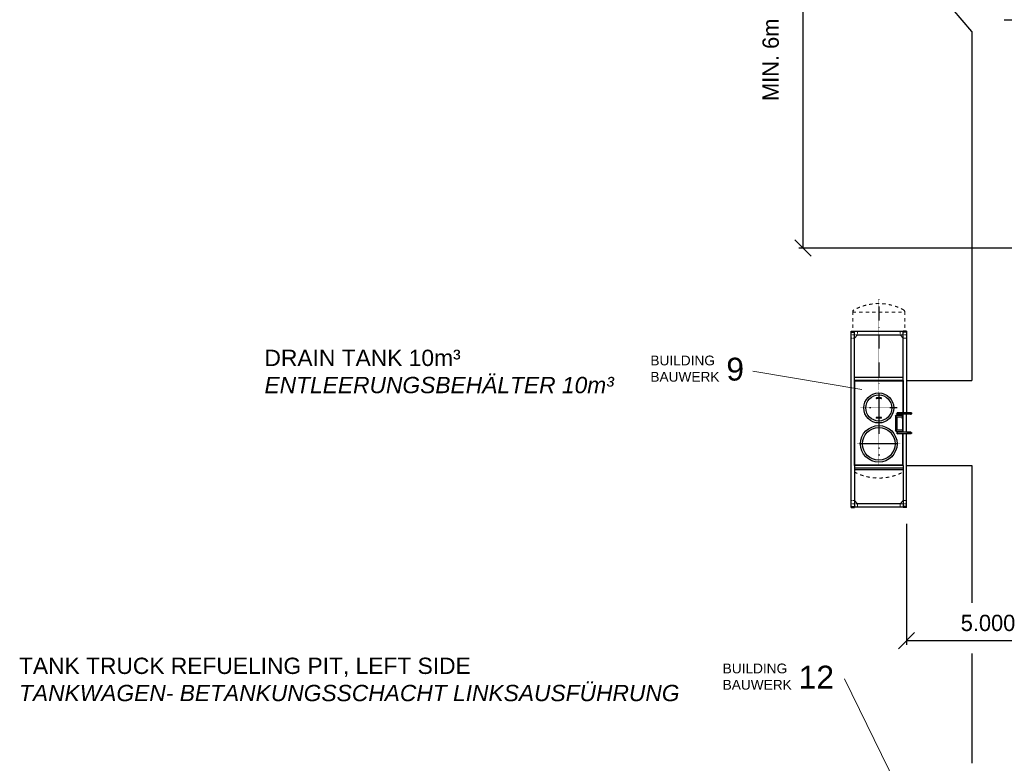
# Model space of a CAD drawing. Header units: millimetres. Extents: x 40256 to 138809, y -76860 to 38764.
# Tile 8 of 18: x 45058 to 75252, y -29014 to -6214. Entities that reach past the tile are written whole.
import ezdxf

# ---------------------------------------------------------------- set-up
doc = ezdxf.new("R2010")
doc.units = ezdxf.units.MM
for name, pattern in [('DASHDOT', [1, 0.5, -0.25, 0, -0.25]), ('HIDDEN', [0.375, 0.25, -0.125]), ('JIS_02_1.0', [2, 1, -1])]:
    doc.linetypes.add(name, pattern=pattern)
doc.layers.add('2', color=7, linetype='Continuous')
doc.layers.add('4', color=7, linetype='Continuous')
doc.layers.add('Bemaßung', color=7, linetype='Continuous', lineweight=9)
doc.layers.add('Beschriftung', color=7, linetype='Continuous', lineweight=9)
doc.styles.add('LBB3.5M1000', font='isocp.shx', dxfattribs={"height": 3.5})
doc.dimstyles.new('DIN', dxfattribs={"dimtxt": 2.5, "dimasz": 2.5, "dimexe": 1.25, "dimexo": 0.625, "dimtad": 1, "dimtih": 1, "dimdec": 4, "dimdsep": 46, "dimlunit": 6, "dimtxsty": 'Standard', "dimcen": 2.5, "dimadec": 0, "dimazin": 0, "dimtfac": 1, "dimtdec": 4, "dimtmove": 0, "dimatfit": 3, "dimfxl": 0, "dimtvp": 1, "dimtolj": 1, "dimtzin": 0, "dimarcsym": 0})

# ---------------------------------------------------------------- blocks, each defined once
blk = doc.blocks.new('_Oblique')
at = {"color": 0, "linetype": 'ByBlock', "lineweight": -2}
blk.add_line((-0.5, -0.5), (0.5, 0.5), dxfattribs=at)
blk = doc.blocks.new('*D52')
at = {"layer": 'Bemaßung', "color": 0, "lineweight": -2, "transparency": 16777216}
for p, q in [((72253, -21669), (72253, -25379)), ((77253, -24464), (77253, -25379)), ((77253, -25254), (72253, -25254))]:
    blk.add_line(p, q, dxfattribs=at)
at = {"layer": 'DEFPOINTS', "color": 0, "transparency": 16777216}
for p in [(72253, -21169), (77253, -23964), (72253, -25254)]:
    blk.add_point(p, dxfattribs=at)
at = {"layer": 'Bemaßung', "color": 0, "lineweight": -2, "transparency": 16777216, "xscale": 500, "yscale": 500, "zscale": 500, "rotation": 180}
blk.add_blockref('_Oblique', (72253, -25254), dxfattribs=at)
at = {"layer": 'Bemaßung', "color": 0, "lineweight": -2, "transparency": 16777216, "xscale": 500, "yscale": 500, "zscale": 500}
blk.add_blockref('_Oblique', (77253, -25254), dxfattribs=at)
at = {"layer": 'Bemaßung', "color": 0, "transparency": 16777216, "insert": (74753, -24712), "char_height": 500, "attachment_point": 5}
blk.add_mtext('\\A1;5.000', dxfattribs=at)
blk = doc.blocks.new('*D54')
at = {"layer": 'Bemaßung', "color": 0, "lineweight": -2, "transparency": 16777216}
for p, q in [((57926, -1674), (69202, -1674)), ((69077, -1674), (69077, -13214)), ((76753, -13214), (68952, -13214))]:
    blk.add_line(p, q, dxfattribs=at)
at = {"layer": 'DEFPOINTS', "color": 0, "transparency": 16777216}
for p in [(57426, -1674), (69077, -13214), (77253, -13214)]:
    blk.add_point(p, dxfattribs=at)
at = {"layer": 'Bemaßung', "color": 0, "lineweight": -2, "transparency": 16777216, "xscale": 500, "yscale": 500, "zscale": 500}
for p, rotation in [((69077, -1674), 90), ((69077, -13214), 270)]:
    blk.add_blockref('_Oblique', p, dxfattribs=dict(at, rotation=rotation))
at = {"layer": 'Bemaßung', "color": 0, "transparency": 16777216, "insert": (68090, -7444), "char_height": 500, "attachment_point": 5, "rotation": 90}
blk.add_mtext('\\A1;MIN. 6m', dxfattribs=at)

msp = doc.modelspace()

# ---------------------------------------------------------------- linework, layer by layer
for p, q in [((74253.48235, -6579.01539), (67783.75034, 1131.31097)), ((75252.1988, -6213.51548), (101653.01661, -6213.51548)), ((74253.48235, -6579.01539), (74253.48235, -17278.51548)), ((72253.48235, -17278.51548), (74253.48235, -17278.51548)), ((72253.48235, -19878.51548), (74253.48235, -19878.51548)), ((74253.48235, -19878.51548), (74253.48235, -24095.61631)), ((74253.48235, -25644.79702), (74253.48235, -29013.51548))]:
    msp.add_line(p, q)
at = {"linetype": 'JIS_02_1.0', "lineweight": 18, "ltscale": 100}
for p, q in [((70603.48235, -15163.48748), (70603.48235, -15778.51548)), ((70603.48235, -15178.16948), (72203.48235, -15178.16948)), ((72203.48235, -15163.48748), (72203.48235, -15768.51548))]:
    msp.add_line(p, q, dxfattribs=at)
for centre, start, end in [((71403.48225, -16518.18298), 61.126978, 118.873017), ((71403.48235, -18668.18348), 242.046813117, 297.953186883)]:
    msp.add_arc(centre, 1600, start, end, dxfattribs=at)
at = {"layer": '2', "linetype": 'DASHDOT', "ltscale": 10}
msp.add_line((71403.48235, -14780.10389), (71403.48235, -17558.51548), dxfattribs=at)
at = {"layer": '2', "linetype": 'Continuous'}
for p, q in [((70553.48235, -15768.51548), (70653.48235, -15768.51548)), ((70553.48235, -21168.51548), (70553.48235, -15768.51548)), ((70553.48235, -15798.51548), (70653.48235, -15798.51548)), ((70653.48235, -17278.51548), (70653.48235, -15768.51548)), ((72153.48235, -15778.51548), (70653.48235, -15778.51548)), ((70753.48235, -15878.51548), (70653.48235, -15978.51548)), ((70753.48235, -15878.51548), (72053.48235, -15878.51548)), ((72053.48235, -15878.51548), (72153.48235, -15978.51548)), ((72253.48235, -15768.51548), (72153.48235, -15768.51548)), ((72153.48235, -17278.51548), (72153.48235, -15768.51548)), ((72253.48235, -15798.51548), (72153.48235, -15798.51548)), ((72253.48235, -15768.51548), (72253.48235, -18264.36548)), ((72153.48235, -17188.51548), (70653.48235, -17188.51548)), ((72153.48235, -17278.51548), (70653.48235, -17278.51548)), ((70653.48235, -19878.51548), (70653.48235, -17278.51548)), ((70663.48235, -19868.51548), (70663.48235, -17288.51548)), ((70663.48235, -17288.51548), (72143.48235, -17288.51548)), ((72143.48235, -17288.51548), (72143.48235, -18264.36548)), ((72143.48235, -17288.51548), (72143.48235, -18264.36548)), ((72153.48235, -17278.51548), (72153.48235, -18264.36548)), ((71478.48235, -17810.51548), (71328.48235, -17810.51548)), ((71478.48235, -17826.51548), (71328.48235, -17826.51548)), ((71478.48235, -18410.51548), (71328.48235, -18410.51548)), ((71929.34035, -18794.00148), (71929.34035, -18383.02998)), ((71943.48235, -18339.41548), (72133.48235, -18339.41548)), ((71943.48235, -18387.61548), (72133.48235, -18387.61548)), ((71943.48235, -18789.41548), (71943.48235, -18387.61548)), ((71957.62435, -18789.41548), (71957.62435, -18387.61548)), ((71969.16775, -18339.41548), (71969.16775, -18307.90368)), ((71969.16775, -18789.41548), (71969.16775, -18387.61548)), ((72383.48235, -18264.36548), (71983.48235, -18264.36548)), ((72383.48235, -18312.66548), (71983.48235, -18312.66548)), ((72133.48235, -18453.51548), (72133.48235, -18312.66548)), ((72143.48235, -18864.36548), (72143.48235, -18312.66548)), ((72143.48235, -18312.66548), (72143.48235, -18864.36548)), ((72153.48235, -18864.36548), (72153.48235, -18312.66548)), ((72253.48235, -18864.36548), (72253.48235, -18312.66548)), ((71478.48235, -18426.51548), (71328.48235, -18426.51548)), ((72143.48235, -18453.51548), (72133.48235, -18453.51548)), ((71943.48235, -18789.41548), (72133.48235, -18789.41548)), ((71943.48235, -18837.61548), (72133.48235, -18837.61548)), ((71969.16775, -18869.12728), (71969.16775, -18837.61548)), ((72383.48235, -18864.36548), (71983.48235, -18864.36548)), ((72383.48235, -18912.66548), (71983.48235, -18912.66548)), ((72133.48235, -18723.51548), (72133.48235, -18864.36548)), ((72143.48235, -18723.51548), (72133.48235, -18723.51548)), ((72143.48235, -19868.51548), (72143.48235, -18912.66548)), ((72143.48235, -18912.66548), (72143.48235, -19793.51548)), ((72153.48235, -19878.51548), (72153.48235, -18912.66548)), ((72253.48235, -21168.51548), (72253.48235, -18912.66548)), ((72153.48235, -19878.51548), (70653.48235, -19878.51548)), ((70653.48235, -19878.51548), (70653.48235, -21168.51548)), ((72143.48235, -19868.51548), (70663.48235, -19868.51548)), ((72153.48235, -19878.51548), (72153.48235, -21168.51548)), ((72153.48235, -19968.51548), (70653.48235, -19968.51548)), ((70653.48235, -20008.19698), (72153.48235, -20008.19698)), ((70753.48235, -21058.51548), (70653.48235, -20958.51548)), ((72053.48235, -21058.51548), (70753.48235, -21058.51548)), ((72053.48235, -21058.51548), (72153.48235, -20958.51548)), ((70553.48235, -21138.51548), (70653.48235, -21138.51548)), ((70553.48235, -21168.51548), (70653.48235, -21168.51548)), ((72153.48235, -21158.51548), (70653.48235, -21158.51548)), ((72253.48235, -21138.51548), (72153.48235, -21138.51548)), ((72253.48235, -21168.51548), (72153.48235, -21168.51548))]:
    msp.add_line(p, q, dxfattribs=at)
at = {"layer": '2', "linetype": 'HIDDEN', "lineweight": 18, "ltscale": 3}
for p, q in [((70653.48235, -15778.51548), (70553.48235, -15778.51548)), ((70553.48235, -15878.51548), (70753.48235, -15878.51548)), ((70653.48235, -15978.51548), (70553.48235, -15978.51548)), ((70753.48235, -15878.51548), (70753.48235, -15778.51548)), ((72053.48235, -15878.51548), (72053.48235, -15778.51548)), ((72253.48235, -15878.51548), (72053.48235, -15878.51548)), ((72153.48235, -15778.51548), (72253.48235, -15778.51548)), ((72153.48235, -15978.51548), (72253.48235, -15978.51548)), ((70653.48235, -20958.51548), (70553.48235, -20958.51548)), ((70553.48235, -21058.51548), (70753.48235, -21058.51548)), ((70753.48235, -21058.51548), (70753.48235, -21158.51548)), ((72253.48235, -21058.51548), (72053.48235, -21058.51548)), ((72053.48235, -21058.51548), (72053.48235, -21158.51548)), ((72153.48235, -20958.51548), (72253.48235, -20958.51548)), ((70653.48235, -21158.51548), (70553.48235, -21158.51548)), ((72153.48235, -21158.51548), (72253.48235, -21158.51548))]:
    msp.add_line(p, q, dxfattribs=at)
at = {"layer": '2', "linetype": 'DASHDOT', "ltscale": 5}
for p, q in [((71403.48235, -17608.51548), (71403.48235, -19843.56466)), ((71963.48235, -18118.51548), (70843.48235, -18118.51548)), ((72153.48235, -18363.51548), (71889.81545, -18363.51548)), ((72423.61035, -18288.51548), (71928.47205, -18288.51548)), ((71943.48235, -18326.08248), (71943.48235, -18387.61548)), ((71983.48235, -18251.98648), (71983.48235, -18324.60048)), ((72383.48235, -18250.47348), (72383.48235, -18327.97548)), ((72153.48235, -18813.51548), (71890.83275, -18813.51548)), ((72423.61035, -18888.51548), (71930.50665, -18888.51548)), ((71943.48235, -18850.94848), (71943.48235, -18789.41548)), ((72063.48235, -19218.51548), (70743.48235, -19218.51548))]:
    msp.add_line(p, q, dxfattribs=at)
at = {"layer": '2', "linetype": 'DASHDOT'}
for p, q in [((71983.48235, -18925.04448), (71983.48235, -18852.43048)), ((72383.48235, -18926.55748), (72383.48235, -18849.05548))]:
    msp.add_line(p, q, dxfattribs=at)
at = {"layer": '2', "linetype": 'Continuous'}
for centre, radius in [((71403.48235, -18118.51548), 460), ((71403.48235, -18118.51548), 400), ((71403.48235, -19218.51548), 560), ((71403.48235, -19218.51548), 500)]:
    msp.add_circle(centre, radius, dxfattribs=at)
for centre, radius, start, end in [((70656.48235, -15163.48744), 53, 118.873019, 180), ((72150.48235, -15163.48744), 53, 0, 61.126981), ((71328.48264, -17818.51539), 8, 90, 270), ((71478.48266, -17818.51539), 8, 270, 90), ((71328.48264, -18418.51558), 8, 90, 270), ((71478.48266, -18418.51558), 8, 270, 90), ((71943.48235, -18363.51548), 24.1, 90, 270), ((71983.48235, -18288.51548), 24.1, 90, 270), ((72383.48035, -18288.51548), 24.1, 270, 90), ((71943.48235, -18813.51548), 24.1, 90, 270), ((71983.48235, -18888.51548), 24.1, 90, 270), ((72383.48035, -18888.51548), 24.1, 270, 90)]:
    msp.add_arc(centre, radius, start, end, dxfattribs=at)
at = {"layer": '4', "linetype": 'Continuous'}
msp.add_line((71403.48235, -19328.51548), (71403.48235, -19368.67927), dxfattribs=at)
at = {"layer": 'Beschriftung'}
for p, q in [((67543.94466, -16985.66166), (70887.16616, -17556.41247)), ((70351.70972, -26428.51727), (73049.62018, -31933.81764))]:
    msp.add_line(p, q, dxfattribs=at)

# ---------------------------------------------------------------- texts
at = {"layer": 'Beschriftung', "attachment_point": 1, "style": 'LBB3.5M1000'}
for s, insert, char_height, width in [('{\\fArial|b0|i0|c0|p34;DRAIN TANK 10m³\\P\\fArial|b0|i1|c0|p34;ENTLEERUNGSBEHÄLTER 10m³}', (52564.78914, -16331.5423), 500, 10990.096266), ('{\\fArial|b0|i0|c0|p34;BUILDING\\PBAUWERK}', (64398.79457, -16512.47391), 300, 2194.0542879), ('{\\fArial|b0|i0|c0|p34;9}', (66727.62219, -16577.95337), 700, 787.9242064), ('{\\fArial|b0|i0|c0|p34;TANK TRUCK REFUELING PIT, LEFT SIDE\\P\\fArial|b0|i1|c0|p34;TANKWAGEN- BETANKUNGSSCHACHT LINKSAUSFÜHRUNG}', (45036.46804, -25774.39791), 500, 21242.5019986), ('{\\fArial|b0|i0|c0|p34;BUILDING\\PBAUWERK}', (66615.23649, -25955.32952), 300, 2194.0542879), ('{\\fArial|b0|i0|c0|p34;12}', (68944.06411, -26020.80898), 700, 787.9242064)]:
    msp.add_mtext(s, dxfattribs=dict(at, insert=insert, char_height=char_height, width=width))

# ---------------------------------------------------------------- dimensions: what is measured, and where the dimension line sits
at = {"layer": 'Bemaßung'}
dim = msp.add_linear_dim(base=(69076.53442, -13213.51548), p1=(57426.17325, -1674.21198), p2=(77253.48235, -13213.51548), angle=90, text='MIN. 6m', dimstyle='DIN', override={"dimscale": 100, "dimtxt": 5, "dimasz": 5, "dimexo": 5, "dimgap": 2, "dimblk1": 'Oblique', "dimblk2": 'Oblique', "dimsah": 1, "dimtmove": 2}, dxfattribs=at)
dim.commit()
dim.dimension.update_dxf_attribs({"geometry": '*D54', "text_midpoint": (68089.77784, -7443.86373), "dimtype": 160})
dim = msp.add_linear_dim(base=(72253.48235, -25253.59909), p1=(77253.48235, -23963.51548), p2=(72253.48235, -21168.51548), dimstyle='DIN', override={"dimscale": 100, "dimtxt": 5, "dimasz": 5, "dimexo": 5, "dimgap": 2, "dimblk1": 'Oblique', "dimblk2": 'Oblique', "dimsah": 1, "dimtmove": 2}, dxfattribs=at)
dim.commit()
dim.dimension.update_dxf_attribs({"geometry": '*D52', "text_midpoint": (74753.48235, -24712.27723), "dimtype": 160})

doc.saveas('drawing.dxf')
